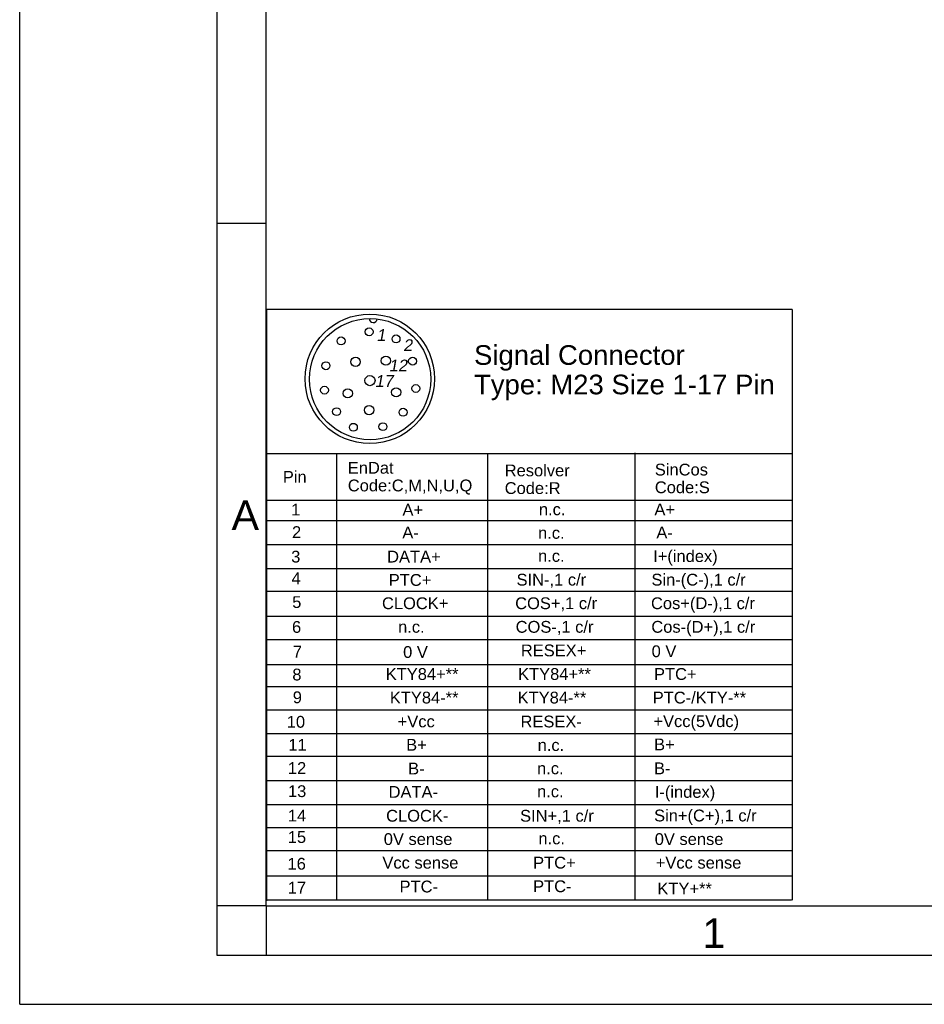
# Model space of a CAD drawing. Header units: millimetres. Extents: x 0 to 420, y 0 to 297.
# Tile 1 of 70: x 0 to 92, y 0 to 100. Entities that reach past the tile are written whole.
import ezdxf

# ---------------------------------------------------------------- set-up
doc = ezdxf.new("R2010")
doc.units = ezdxf.units.MM
doc.header["$LTSCALE"] = 23.1
doc.layers.get('0').update_dxf_attribs({"linetype": 'CONTINUOUS'})
doc.layers.add('DETAIL', color=7, linetype='CONTINUOUS')
doc.styles.get("Standard").update_dxf_attribs({"font": 'arial.ttf'})
doc.styles.add('TEXTSTYLE_2', font='arial.ttf')

# ---------------------------------------------------------------- blocks, each defined once
blk = doc.blocks.new('17PINS_BL6', base_point=(51.674, 40.493))
at = {"layer": 'DETAIL', "color": 2, "linetype": 'CONTINUOUS'}
for p, q in [((25.014, 70.493), (25.014, 10.493)), ((78.334, 70.493), (25.014, 70.493)), ((78.334, 70.493), (78.334, 10.559)), ((62.39, 55.948), (62.39, 10.559)), ((25.014, 55.882), (78.334, 55.882)), ((32.126, 55.882), (32.126, 10.559)), ((47.441, 55.882), (47.441, 10.559)), ((25.014, 51.136), (78.334, 51.136)), ((25.014, 49.099), (78.334, 49.099)), ((25.014, 46.643), (78.334, 46.643)), ((25.014, 44.212), (78.334, 44.212)), ((25.014, 41.915), (78.334, 41.915)), ((25.014, 39.39), (78.334, 39.39)), ((25.014, 37.017), (78.334, 37.017)), ((25.014, 34.476), (78.334, 34.476)), ((25.014, 32.254), (78.334, 32.254)), ((25.014, 29.867), (78.334, 29.867)), ((25.014, 27.473), (78.334, 27.473)), ((78.334, 25.145), (25.014, 25.145)), ((25.014, 22.72), (78.334, 22.72)), ((25.014, 20.283), (78.334, 20.283)), ((25.014, 17.933), (78.334, 17.933)), ((25.014, 15.602), (78.334, 15.602)), ((25.014, 13.032), (78.334, 13.032)), ((78.268, 10.559), (25.014, 10.559))]:
    blk.add_line(p, q, dxfattribs=at)
for centre, radius in [((35.506, 63.464), 6.566), ((35.532, 63.423), 6.147), ((35.437, 68.222), 0.402), ((32.591, 67.3), 0.402), ((38.164, 67.506), 0.402), ((31.054, 64.785), 0.402), ((34.064, 65.182), 0.47), ((37.139, 65.298), 0.47), ((39.84, 65.249), 0.402), ((35.522, 63.274), 0.515), ((30.914, 62.305), 0.402), ((33.268, 61.985), 0.47), ((38.182, 62.089), 0.47), ((40.175, 62.477), 0.402), ((32.138, 60.126), 0.402), ((35.437, 60.287), 0.47), ((38.879, 60.063), 0.402), ((33.837, 58.539), 0.402), ((36.831, 58.603), 0.402)]:
    blk.add_circle(centre, radius, dxfattribs=at)
blk.add_arc((35.864, 69.561), 0.403, 178.78342, 355.02733, dxfattribs=at)
at = {"layer": 'DETAIL', "color": 2, "linetype": 'CONTINUOUS', "oblique": 10}
for s, height, p in [('1', 1.196, (36.175, 67.3)), ('2', 1.196, (38.882, 66.27)), ('12', 1.1964, (37.428, 64.207)), ('17', 1.1964, (36.005, 62.633))]:
    blk.add_text(s, height=height, dxfattribs=at).set_placement(p)
at = {"layer": 'DETAIL', "color": 2, "linetype": 'CONTINUOUS'}
for s, height, p in [('Signal Connector', 1.99395, (46.075, 64.876)), ('Type: M23 Size 1-17 Pin', 1.99395, (46.075, 61.885)), ('EnDat', 1.1964, (33.274, 53.835)), ('Pin', 1.1964, (26.684, 52.909)), ('Resolver', 1.1964, (49.187, 53.567)), ('SinCos', 1.1964, (64.411, 53.65)), ('Code:C,M,N,U,Q', 1.19637, (33.274, 52.04)), ('Code:R', 1.1964, (49.187, 51.773)), ('Code:S', 1.1964, (64.411, 51.855)), ('1', 1.196, (27.536, 49.596)), ('A+', 1.1964, (38.818, 49.581)), ('n.c.', 1.1964, (52.654, 49.619)), ('A+', 1.1964, (64.369, 49.608)), ('2', 1.196, (27.615, 47.308)), ('A-', 1.1964, (38.804, 47.269)), ('n.c.', 1.1964, (52.569, 47.227)), ('A-', 1.1964, (64.568, 47.269)), ('3', 1.196, (27.534, 44.819)), ('DATA+', 1.1964, (37.262, 44.822)), ('I+(index)', 1.1964, (64.239, 44.876)), ('n.c.', 1.1964, (52.568, 44.893)), ('4', 1.196, (27.568, 42.622)), ('PTC+', 1.1964, (37.43, 42.456)), ('SIN-,1 c/r', 1.1964, (50.389, 42.483)), ('Sin-(C-),1 c/r', 1.19637, (64.067, 42.483)), ('5', 1.196, (27.635, 40.211)), ('CLOCK+', 1.1964, (36.741, 40.091)), ('COS+,1 c/r', 1.1964, (50.247, 40.091)), ('Cos+(D-),1 c/r', 1.19637, (64.023, 40.091)), ('COS-,1 c/r', 1.1964, (50.295, 37.698)), ('Cos-(D+),1 c/r', 1.19637, (64.056, 37.698)), ('6', 1.196, (27.616, 37.683)), ('n.c.', 1.1964, (38.374, 37.698)), ('7', 1.196, (27.699, 35.173)), ('0 V', 1.1964, (38.885, 35.143)), ('RESEX+', 1.1964, (50.825, 35.305)), ('0 V', 1.1964, (64.088, 35.221)), ('8', 1.196, (27.648, 32.858)), ('KTY84+**', 1.1964, (37.117, 32.912)), ('KTY84+**', 1.1964, (50.541, 32.912)), ('PTC+', 1.1964, (64.327, 32.912)), ('9', 1.196, (27.695, 30.547)), ('KTY84-**', 1.1964, (37.535, 30.52)), ('KTY84-**', 1.1964, (50.496, 30.52)), ('PTC-/KTY-**', 1.19637, (64.2, 30.52)), ('10', 1.1964, (27.084, 28.061)), ('+Vcc', 1.1964, (38.332, 28.1)), ('RESEX-', 1.1964, (50.787, 28.093)), ('+Vcc(5Vdc)', 1.1964, (64.268, 28.127)), ('11', 1.1964, (27.241, 25.722)), ('B+', 1.1964, (39.195, 25.734)), ('n.c.', 1.1964, (52.529, 25.701)), ('B+', 1.1964, (64.335, 25.768)), ('12', 1.1964, (27.199, 23.375)), ('B-', 1.1964, (39.392, 23.32)), ('n.c.', 1.1964, (52.468, 23.341)), ('B-', 1.1964, (64.327, 23.341)), ('13', 1.1964, (27.207, 21.025)), ('DATA-', 1.1964, (37.41, 20.949)), ('I-(index)', 1.1964, (64.409, 20.949)), ('n.c.', 1.1964, (52.468, 21.003)), ('14', 1.1964, (27.199, 18.548)), ('CLOCK-', 1.1964, (37.159, 18.529)), ('SIN+,1 c/r', 1.1964, (50.746, 18.529)), ('Sin+(C+),1 c/r', 1.19637, (64.335, 18.556)), ('15', 1.1964, (27.187, 16.371)), ('0V sense', 1.1964, (36.922, 16.163)), ('n.c.', 1.1964, (52.603, 16.231)), ('0V sense', 1.1964, (64.402, 16.163)), ('PTC+', 1.1964, (52.068, 13.771)), ('16', 1.1964, (27.16, 13.663)), ('Vcc sense', 1.1964, (36.783, 13.771)), ('+Vcc sense', 1.1964, (64.504, 13.771)), ('17', 1.1964, (27.181, 11.231)), ('PTC-', 1.1964, (38.522, 11.351)), ('PTC-', 1.1964, (52.068, 11.378)), ('KTY+**', 1.1964, (64.672, 11.142))]:
    blk.add_text(s, height=height, dxfattribs=at).set_placement(p)

msp = doc.modelspace()

# ---------------------------------------------------------------- linework, layer by layer
at = {"color": 2, "linetype": 'CONTINUOUS'}
for p, q in [((0, 0), (0, 297)), ((20, 292), (20, 5)), ((20, 79.25), (25, 79.25)), ((25, 10), (20, 10)), ((25, 10), (25, 5)), ((20, 5), (415, 5)), ((0, 0), (232.75, 0))]:
    msp.add_line(p, q, dxfattribs=at)
at = {"color": 7, "linetype": 'CONTINUOUS'}
for q in [(25, 287), (410, 10)]:
    msp.add_line((25, 10), q, dxfattribs=at)

# ---------------------------------------------------------------- block references
at = {"layer": 'DETAIL', "color": 2, "linetype": 'CONTINUOUS'}
msp.add_blockref('17PINS_BL6', (51.6741, 40.49315), dxfattribs=at)

# ---------------------------------------------------------------- texts
at = {"color": 2, "linetype": 'CONTINUOUS', "char_height": 3, "attachment_point": 1, "line_spacing_factor": 0.9, "style": 'TEXTSTYLE_2'}
for s, insert, width in [('A', (21.4816, 51.11363), 2.7881041), ('1', (69.23353, 8.72631), 2.330855)]:
    msp.add_mtext(s, dxfattribs=dict(at, insert=insert, width=width))

doc.saveas('drawing.dxf')
